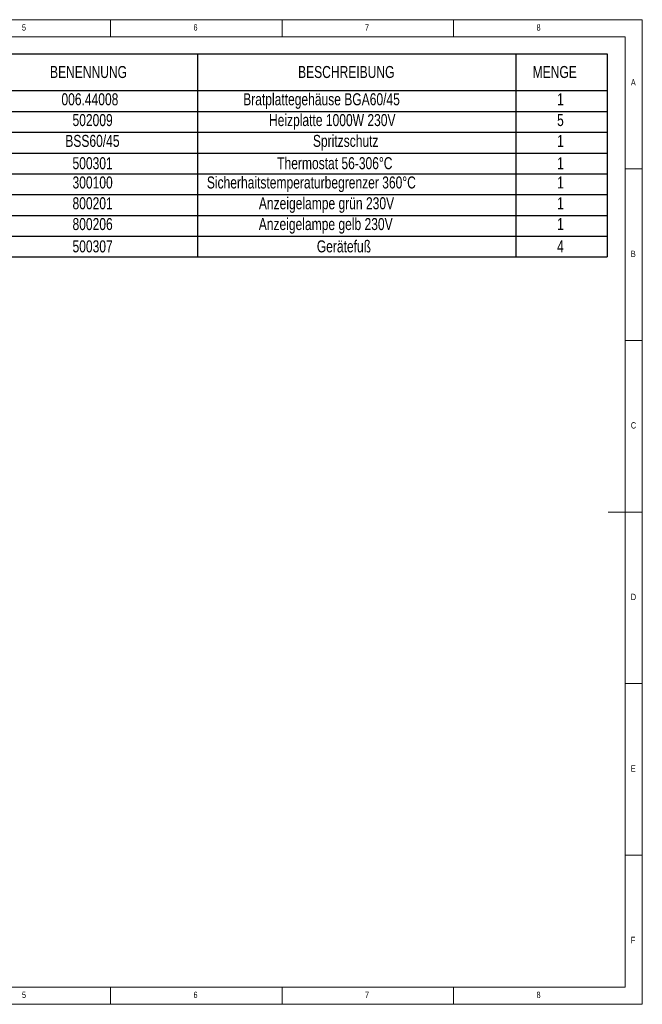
# Model space of a CAD drawing. Header units: millimetres. Extents: x 5 to 415, y 5 to 292.
# Tile 17 of 17: x 234 to 415, y 5 to 292. Entities that reach past the tile are written whole.
import ezdxf

# ---------------------------------------------------------------- set-up
doc = ezdxf.new("R2010")
doc.units = ezdxf.units.MM
doc.styles.add('SLDTEXTSTYLE0', font='TXT', dxfattribs={"width": 0.75})

# ---------------------------------------------------------------- blocks, each defined once
blk = doc.blocks.new('SW_TABLEANNOTATION_0')
at = {"color": 0, "linetype": 'Continuous', "lineweight": 25}
for p, q in [((0, 0), (0, -10.73)), ((0, 0), (23.04, 0)), ((23.04, 0), (23.04, -10.73)), ((23.04, 0), (80.39, 0)), ((80.39, 0), (80.39, -10.73)), ((80.39, 0), (173.15, 0)), ((173.15, 0), (173.15, -10.73)), ((173.15, 0), (199.84, 0)), ((199.84, 0), (199.84, -10.73)), ((0, -10.73), (0, -16.79)), ((0, -10.73), (23.04, -10.73)), ((23.04, -10.73), (23.04, -16.79)), ((23.04, -10.73), (80.39, -10.73)), ((80.39, -10.73), (80.39, -16.79)), ((80.39, -10.73), (173.15, -10.73)), ((173.15, -10.73), (173.15, -16.79)), ((173.15, -10.73), (199.84, -10.73)), ((199.84, -10.73), (199.84, -16.79)), ((0, -16.79), (0, -22.85)), ((0, -16.79), (23.04, -16.79)), ((23.04, -16.79), (23.04, -22.85)), ((23.04, -16.79), (80.39, -16.79)), ((80.39, -16.79), (80.39, -22.85)), ((80.39, -16.79), (173.15, -16.79)), ((173.15, -16.79), (173.15, -22.85)), ((173.15, -16.79), (199.84, -16.79)), ((199.84, -16.79), (199.84, -22.85)), ((0, -22.85), (0, -28.92)), ((0, -22.85), (23.04, -22.85)), ((23.04, -22.85), (23.04, -28.92)), ((23.04, -22.85), (80.39, -22.85)), ((80.39, -22.85), (80.39, -28.92)), ((80.39, -22.85), (173.15, -22.85)), ((173.15, -22.85), (173.15, -28.92)), ((173.15, -22.85), (199.84, -22.85)), ((199.84, -22.85), (199.84, -28.92)), ((0, -28.92), (0, -34.98)), ((0, -28.92), (23.04, -28.92)), ((23.04, -28.92), (23.04, -34.98)), ((23.04, -28.92), (80.39, -28.92)), ((80.39, -28.92), (80.39, -34.98)), ((80.39, -28.92), (173.15, -28.92)), ((173.15, -28.92), (173.15, -34.98)), ((173.15, -28.92), (199.84, -28.92)), ((199.84, -28.92), (199.84, -34.98)), ((0, -34.98), (0, -41.04)), ((0, -34.98), (23.04, -34.98)), ((23.04, -34.98), (23.04, -41.04)), ((23.04, -34.98), (80.39, -34.98)), ((80.39, -34.98), (80.39, -41.04)), ((80.39, -34.98), (173.15, -34.98)), ((173.15, -34.98), (173.15, -41.04)), ((173.15, -34.98), (199.84, -34.98)), ((199.84, -34.98), (199.84, -41.04)), ((0, -41.04), (0, -47.1)), ((0, -41.04), (23.04, -41.04)), ((23.04, -41.04), (23.04, -47.1)), ((23.04, -41.04), (80.39, -41.04)), ((80.39, -41.04), (80.39, -47.1)), ((80.39, -41.04), (173.15, -41.04)), ((173.15, -41.04), (173.15, -47.1)), ((173.15, -41.04), (199.84, -41.04)), ((199.84, -41.04), (199.84, -47.1)), ((0, -47.1), (0, -53.16)), ((0, -47.1), (23.04, -47.1)), ((23.04, -47.1), (23.04, -53.16)), ((23.04, -47.1), (80.39, -47.1)), ((80.39, -47.1), (80.39, -53.16)), ((80.39, -47.1), (173.15, -47.1)), ((173.15, -47.1), (173.15, -53.16)), ((173.15, -47.1), (199.84, -47.1)), ((199.84, -47.1), (199.84, -53.16)), ((0, -53.16), (0, -59.22)), ((0, -53.16), (23.04, -53.16)), ((23.04, -53.16), (23.04, -59.22)), ((23.04, -53.16), (80.39, -53.16)), ((80.39, -53.16), (80.39, -59.22)), ((80.39, -53.16), (173.15, -53.16)), ((173.15, -53.16), (173.15, -59.22)), ((173.15, -53.16), (199.84, -53.16)), ((199.84, -53.16), (199.84, -59.22)), ((0, -59.22), (23.04, -59.22)), ((23.04, -59.22), (80.39, -59.22)), ((80.39, -59.22), (173.15, -59.22)), ((173.15, -59.22), (199.84, -59.22))]:
    blk.add_line(p, q, dxfattribs=at)
at = {"color": 0, "linetype": 'Continuous', "lineweight": 0, "char_height": 3.5, "attachment_point": 1, "style": 'SLDTEXTSTYLE0'}
for s, insert in [('POS-NR.', (2.39, -3.56)), ('BENENNUNG', (37.41, -3.56)), ('BESCHREIBUNG', (109.71, -3.56)), ('MENGE', (178.09, -3.56)), ('006.44008', (40.73, -11.51)), ('Bratplattegehäuse BGA60/45', (93.71, -11.51)), ('1', (10.23, -11.51)), ('1', (185.21, -11.51)), ('2', (10.23, -17.57)), ('502009', (43.96, -17.57)), ('Heizplatte 1000W 230V', (101.23, -17.57)), ('5', (185.21, -17.57)), ('3', (10.23, -23.64)), ('BSS60/45', (41.86, -23.64)), ('Spritzschutz', (114.03, -23.64)), ('1', (185.21, -23.64)), ('4', (10.23, -30.14)), ('500301', (43.96, -30.14)), ('Thermostat 56-306°C', (103.62, -30.14)), ('1', (185.21, -30.14)), ('5', (10.23, -35.76)), ('300100', (43.96, -35.76)), ('Sicherhaitstemperaturbegrenzer 360°C', (83.12, -35.76)), ('1', (185.21, -35.76)), ('6', (10.23, -41.82)), ('800201', (43.96, -41.82)), ('Anzeigelampe grün 230V', (98.28, -41.82)), ('1', (185.21, -41.82)), ('7', (10.23, -47.88)), ('800206', (43.96, -47.88)), ('Anzeigelampe gelb 230V', (98.25, -47.88)), ('1', (185.21, -47.88)), ('8', (10.23, -54.38)), ('500307', (43.96, -54.38)), ('Gerätefuß', (115.17, -54.38)), ('4', (185.21, -54.38))]:
    blk.add_mtext(s, dxfattribs=dict(at, insert=insert))

msp = doc.modelspace()

# ---------------------------------------------------------------- linework, layer by layer
at = {"color": 7, "linetype": 'Continuous', "lineweight": 18}
for p, q in [((415, 292), (5, 292)), ((260, 287), (260, 292)), ((310, 292), (310, 287)), ((360, 287), (360, 292)), ((415, 5), (415, 292)), ((410, 287), (10, 287)), ((410, 287), (410, 10)), ((415, 248.5), (410, 248.5)), ((410, 198.5), (415, 198.5)), ((415, 148.5), (405, 148.5)), ((410, 98.5), (415, 98.5)), ((410, 48.5), (415, 48.5)), ((10, 10), (410, 10)), ((260, 10), (260, 5)), ((310, 10), (310, 5)), ((360, 10), (360, 5)), ((5, 5), (415, 5))]:
    msp.add_line(p, q, dxfattribs=at)

# ---------------------------------------------------------------- block references
at = {"color": 7, "linetype": 'Continuous', "lineweight": 0}
msp.add_blockref('SW_TABLEANNOTATION_0', (204.95, 282.06), dxfattribs=at)

# ---------------------------------------------------------------- texts
at = {"color": 7, "linetype": 'Continuous', "lineweight": 0, "char_height": 1.85, "attachment_point": 1, "style": 'SLDTEXTSTYLE0'}
for s, insert in [('5', (234.17, 290.67)), ('6', (284.17, 290.67)), ('7', (334.17, 290.67)), ('8', (384.17, 290.67)), ('A', (411.67, 274.67)), ('B', (411.67, 224.67)), ('C', (411.67, 174.67)), ('D', (411.67, 124.67)), ('E', (411.67, 74.67)), ('F', (411.67, 24.67)), ('5', (234.17, 8.67)), ('6', (284.17, 8.67)), ('7', (334.17, 8.67)), ('8', (384.17, 8.67))]:
    msp.add_mtext(s, dxfattribs=dict(at, insert=insert))

doc.saveas('drawing.dxf')
